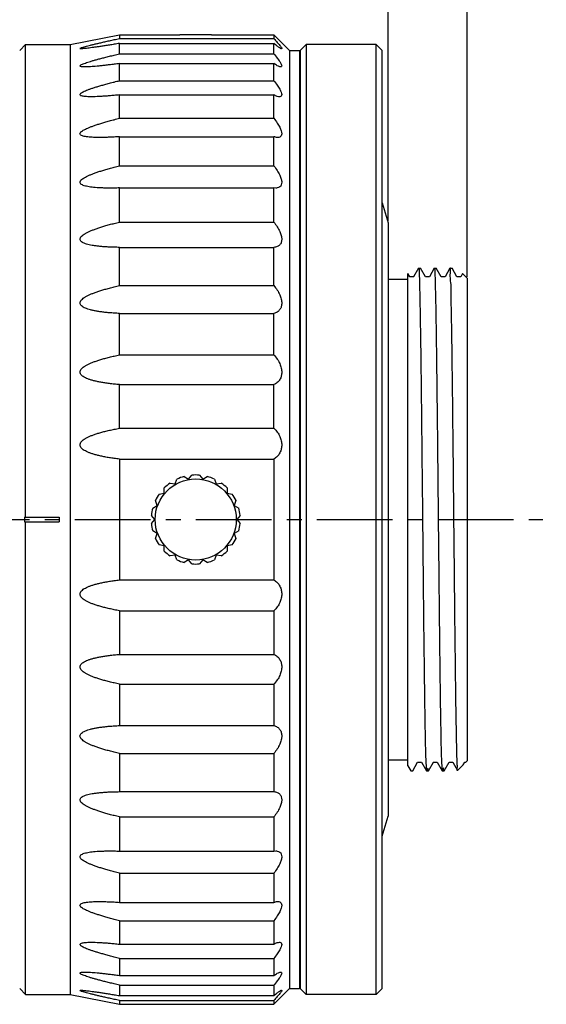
# Model space of a CAD drawing. Header units: millimetres. Extents: x 722 to 923, y -745 to -639.
# Tile 11 of 13: x 799 to 826, y -725 to -675. Entities that reach past the tile are written whole.
import ezdxf

# ---------------------------------------------------------------- set-up
doc = ezdxf.new("R2010")
doc.units = ezdxf.units.MM
doc.linetypes.add('CENTER', pattern=[2, 1.25, -0.25, 0.25, -0.25])
doc.layers.add('dim', color=84, linetype='Continuous', lineweight=9)
doc.styles.get("Standard").update_dxf_attribs({"font": 'txt.shx'})
doc.dimstyles.new('ISO-25', dxfattribs={"dimtxt": 2.5, "dimasz": 2.5, "dimexe": 1.25, "dimexo": 0.625, "dimtad": 1, "dimtxsty": 'Standard', "dimcen": 2.5, "dimadec": 0, "dimazin": 0, "dimtfac": 1, "dimtmove": 0, "dimatfit": 3, "dimfxl": 1, "dimarcsym": 0})

# ---------------------------------------------------------------- blocks, each defined once
blk = doc.blocks.new('*D6')
at = {"layer": 'Defpoints', "color": 0}
for p in [(817.754, -652.705), (734, -661.371), (817.754, -685.708)]:
    blk.add_point(p, dxfattribs=at)
at = {"layer": 'dim', "color": 0, "lineweight": -2}
for p, q in [((734, -660.871), (734, -652.205)), ((817.754, -685.208), (817.754, -652.205)), ((736, -652.705), (815.754, -652.705))]:
    blk.add_line(p, q, dxfattribs=at)
at = {"layer": 'dim', "color": 0}
for points in [[(736, -652.371), (736, -653.038), (734, -652.705)], [(815.754, -653.038), (815.754, -652.371), (817.754, -652.705)]]:
    blk.add_solid(points, dxfattribs=at)
at = {"layer": 'dim', "color": 0, "insert": (775.877, -650.921), "char_height": 2.5, "attachment_point": 5}
blk.add_mtext('{\\fRoboto|b0|i0|c0|p2;83.8}', dxfattribs=at)
blk = doc.blocks.new('*D7')
at = {"layer": 'Defpoints', "color": 0}
for p in [(821.754, -674.295), (817.754, -686.116), (821.754, -688.944)]:
    blk.add_point(p, dxfattribs=at)
at = {"layer": 'dim', "color": 0, "lineweight": -2}
for p, q in [((817.754, -685.616), (817.754, -673.795)), ((821.754, -688.444), (821.754, -673.795)), ((815.754, -674.295), (813.754, -674.295)), ((817.754, -674.295), (821.754, -674.295)), ((823.754, -674.295), (825.754, -674.295))]:
    blk.add_line(p, q, dxfattribs=at)
at = {"layer": 'dim', "color": 0}
for points in [[(815.754, -674.628), (815.754, -673.962), (817.754, -674.295)], [(823.754, -673.962), (823.754, -674.628), (821.754, -674.295)]]:
    blk.add_solid(points, dxfattribs=at)
at = {"layer": 'dim', "color": 0, "insert": (819.754, -672.545), "char_height": 2.5, "attachment_point": 5}
blk.add_mtext('4', dxfattribs=at)

msp = doc.modelspace()

# ---------------------------------------------------------------- linework, layer by layer
for p, q in [((801.677, -676.707), (804.177, -676.207)), ((804.177, -676.207), (804.177, -676.398)), ((804.177, -676.207), (807.227, -676.207)), ((808.827, -676.207), (811.977, -676.207)), ((811.977, -676.207), (812.777, -677.007)), ((811.977, -676.207), (811.977, -676.398)), ((799.127, -677.007), (799.427, -676.707)), ((799.427, -676.707), (801.677, -676.707)), ((799.427, -700.587), (799.427, -676.707)), ((801.677, -676.707), (801.677, -724.707)), ((804.177, -676.398), (811.977, -676.398)), ((804.177, -677.174), (804.177, -676.645)), ((804.177, -676.645), (811.977, -676.645)), ((811.977, -677.174), (811.977, -676.645)), ((813.314, -677.007), (813.614, -676.707)), ((813.614, -676.707), (813.614, -724.707)), ((817.154, -676.707), (813.614, -676.707)), ((817.454, -677.007), (817.154, -676.707)), ((817.154, -724.707), (817.154, -676.707)), ((804.177, -677.174), (811.977, -677.174)), ((812.777, -677.007), (812.777, -724.407)), ((812.777, -677.007), (813.277, -677.007)), ((813.277, -677.007), (813.277, -724.407)), ((813.314, -677.007), (813.314, -724.407)), ((817.454, -724.407), (817.454, -677.007)), ((804.177, -678.53), (804.177, -677.663)), ((804.177, -677.663), (811.977, -677.663)), ((811.977, -678.53), (811.977, -677.663)), ((804.177, -678.53), (811.977, -678.53)), ((813.314, -678.807), (813.277, -678.807)), ((804.177, -680.432), (804.177, -679.248)), ((804.177, -679.248), (811.977, -679.248)), ((811.977, -680.432), (811.977, -679.248)), ((804.177, -680.432), (811.977, -680.432)), ((804.177, -682.834), (804.177, -681.361)), ((804.177, -681.361), (811.977, -681.361)), ((811.977, -682.834), (811.977, -681.361)), ((804.177, -682.834), (811.977, -682.834)), ((804.177, -685.675), (804.177, -683.951)), ((804.177, -683.951), (811.977, -683.951)), ((811.977, -685.675), (811.977, -683.951)), ((812.075, -683.959), (811.977, -683.951)), ((817.454, -684.707), (817.754, -685.707)), ((804.177, -685.675), (811.977, -685.675)), ((817.754, -685.708), (817.754, -715.707)), ((804.177, -688.886), (804.177, -686.954)), ((804.177, -686.954), (811.977, -686.954)), ((811.977, -688.886), (811.977, -686.954)), ((819.295, -688.009), (819.047, -688.439)), ((819.295, -688.009), (819.297, -688.007)), ((819.297, -688.007), (819.396, -688.007)), ((819.398, -688.009), (819.396, -688.007)), ((819.646, -688.439), (819.398, -688.009)), ((820.088, -688.009), (819.84, -688.439)), ((820.088, -688.009), (820.091, -688.007)), ((820.091, -688.007), (820.19, -688.007)), ((820.192, -688.009), (820.19, -688.007)), ((820.44, -688.439), (820.192, -688.009)), ((820.882, -688.009), (820.634, -688.439)), ((820.884, -688.007), (820.882, -688.009)), ((820.884, -688.007), (820.984, -688.007)), ((820.984, -688.007), (820.986, -688.009)), ((821.234, -688.439), (820.986, -688.009)), ((817.754, -688.557), (818.754, -688.557)), ((818.853, -688.439), (818.754, -688.269)), ((818.754, -713.157), (818.754, -688.269)), ((819.049, -688.437), (818.85, -688.437)), ((819.843, -688.437), (819.644, -688.437)), ((820.636, -688.437), (820.438, -688.437)), ((821.43, -688.437), (821.232, -688.437)), ((821.522, -688.277), (821.428, -688.439)), ((821.522, -688.277), (821.523, -688.276)), ((821.754, -688.507), (821.523, -688.276)), ((821.754, -688.507), (821.754, -712.907)), ((804.177, -688.886), (811.977, -688.886)), ((804.177, -692.389), (804.177, -690.295)), ((804.177, -690.295), (811.977, -690.295)), ((811.977, -692.389), (811.977, -690.295)), ((804.177, -692.389), (811.977, -692.389)), ((804.177, -696.096), (804.177, -693.892)), ((804.177, -693.892), (811.977, -693.892)), ((811.977, -696.096), (811.977, -693.892)), ((804.177, -696.096), (811.977, -696.096)), ((804.177, -697.657), (804.177, -703.758)), ((804.177, -697.657), (811.977, -697.657)), ((811.977, -697.657), (811.977, -703.758)), ((807.44, -698.535), (807.667, -698.666)), ((807.667, -698.666), (807.834, -698.466)), ((808.219, -698.466), (808.387, -698.666)), ((808.387, -698.666), (808.613, -698.535)), ((806.438, -699.375), (806.438, -699.114)), ((806.733, -698.867), (806.99, -698.912)), ((806.99, -698.912), (807.079, -698.667)), ((808.974, -698.667), (809.063, -698.912)), ((809.063, -698.912), (809.32, -698.867)), ((809.615, -699.114), (809.615, -699.375)), ((806.181, -699.42), (806.438, -699.375)), ((809.615, -699.375), (809.872, -699.42)), ((805.852, -700.129), (806.078, -699.998)), ((806.078, -699.998), (805.989, -699.753)), ((810.064, -699.753), (809.975, -699.998)), ((809.975, -699.998), (810.201, -700.129)), ((799.377, -700.587), (801.127, -700.587)), ((801.127, -700.587), (801.127, -700.827)), ((805.953, -700.707), (805.785, -700.507)), ((810.268, -700.507), (810.1, -700.707)), ((799.377, -700.827), (801.127, -700.827)), ((799.427, -724.707), (799.427, -700.827)), ((805.785, -700.907), (805.953, -700.707)), ((810.1, -700.707), (810.268, -700.907)), ((806.078, -701.417), (805.852, -701.286)), ((805.989, -701.662), (806.078, -701.417)), ((810.201, -701.286), (809.975, -701.417)), ((809.975, -701.417), (810.064, -701.662)), ((806.438, -702.04), (806.181, -701.995)), ((806.438, -702.301), (806.438, -702.04)), ((809.872, -701.995), (809.615, -702.04)), ((809.615, -702.04), (809.615, -702.301)), ((806.99, -702.503), (806.733, -702.548)), ((807.079, -702.748), (806.99, -702.503)), ((809.063, -702.503), (808.974, -702.748)), ((809.32, -702.548), (809.063, -702.503)), ((807.667, -702.749), (807.44, -702.88)), ((807.834, -702.949), (807.667, -702.749)), ((808.387, -702.749), (808.219, -702.949)), ((808.613, -702.88), (808.387, -702.749)), ((804.177, -703.758), (811.977, -703.758)), ((804.177, -705.319), (804.177, -707.523)), ((804.177, -705.319), (811.977, -705.319)), ((811.977, -705.319), (811.977, -707.523)), ((804.177, -707.523), (811.977, -707.523)), ((804.177, -709.026), (804.177, -711.12)), ((804.177, -709.026), (811.977, -709.026)), ((811.977, -709.026), (811.977, -711.12)), ((804.177, -711.12), (811.977, -711.12)), ((804.177, -712.529), (804.177, -714.461)), ((804.177, -712.529), (811.977, -712.529)), ((811.977, -712.529), (811.977, -714.461)), ((817.754, -712.857), (818.754, -712.857)), ((819.001, -713.406), (819.249, -712.976)), ((819.247, -712.978), (819.446, -712.978)), ((819.443, -712.976), (819.692, -713.406)), ((819.795, -713.406), (820.043, -712.976)), ((820.041, -712.978), (820.239, -712.978)), ((820.237, -712.976), (820.485, -713.406)), ((820.589, -713.406), (820.837, -712.976)), ((820.835, -712.978), (821.033, -712.978)), ((821.031, -712.976), (821.27, -713.39)), ((821.558, -713.102), (821.631, -712.976)), ((821.628, -712.978), (821.684, -712.978)), ((821.754, -712.907), (821.684, -712.978)), ((818.754, -713.157), (818.898, -713.406)), ((818.898, -713.406), (818.9, -713.407)), ((818.9, -713.407), (818.999, -713.407)), ((818.999, -713.407), (819.001, -713.406)), ((819.692, -713.406), (819.694, -713.407)), ((819.694, -713.407), (819.793, -713.407)), ((819.795, -713.406), (819.793, -713.407)), ((820.485, -713.406), (820.487, -713.407)), ((820.487, -713.407), (820.587, -713.407)), ((820.589, -713.406), (820.587, -713.407)), ((821.27, -713.39), (821.271, -713.39)), ((821.553, -713.109), (821.271, -713.39)), ((821.558, -713.102), (821.553, -713.109)), ((804.177, -714.461), (811.977, -714.461)), ((804.177, -715.74), (804.177, -717.464)), ((804.177, -715.74), (811.977, -715.74)), ((811.977, -715.74), (811.977, -717.464)), ((817.454, -716.707), (817.754, -715.707)), ((804.177, -717.464), (811.977, -717.464)), ((811.977, -717.464), (812.075, -717.456)), ((804.177, -718.581), (804.177, -720.054)), ((804.177, -718.581), (811.977, -718.581)), ((811.977, -718.581), (811.977, -720.054)), ((804.177, -720.054), (811.977, -720.054)), ((804.177, -720.983), (804.177, -722.167)), ((804.177, -720.983), (811.977, -720.983)), ((811.977, -720.983), (811.977, -722.167)), ((804.177, -722.167), (811.977, -722.167)), ((804.177, -722.885), (804.177, -723.752)), ((804.177, -722.885), (811.977, -722.885)), ((811.977, -722.885), (811.977, -723.752)), ((813.314, -722.607), (813.277, -722.607)), ((804.177, -723.752), (811.977, -723.752)), ((799.127, -724.407), (799.427, -724.707)), ((804.177, -724.24), (804.177, -724.77)), ((804.177, -724.24), (811.977, -724.24)), ((811.977, -724.24), (811.977, -724.77)), ((811.977, -725.207), (812.777, -724.407)), ((812.777, -724.407), (813.277, -724.407)), ((813.314, -724.407), (813.614, -724.707)), ((817.454, -724.407), (817.154, -724.707)), ((799.427, -724.707), (801.677, -724.707)), ((801.677, -724.707), (804.177, -725.207)), ((804.177, -724.77), (811.977, -724.77)), ((817.154, -724.707), (813.614, -724.707)), ((804.177, -725.017), (804.177, -725.207)), ((804.177, -725.017), (811.977, -725.017)), ((804.177, -725.207), (807.227, -725.207)), ((808.827, -725.207), (811.977, -725.207)), ((811.977, -725.017), (811.977, -725.207))]:
    msp.add_line(p, q)
at = {"color": 7, "linetype": 'CENTER', "ltscale": 3.058783}
msp.add_line((728.512, -700.707), (825.581, -700.707), dxfattribs=at)
msp.add_circle((808.027, -700.707), 2.05)
for start, end in [(105.0997, 114.9003), (85.0997, 94.9003), (65.0997, 74.9003), (125.0997, 134.9003), (45.0997, 54.9003), (145.0997, 154.9003), (25.0997, 34.9003), (165.0997, 174.9003), (5.0997, 14.9003), (185.0997, 194.9003), (345.0997, 354.9003), (205.0997, 214.9003), (325.0997, 334.9003), (225.0997, 234.9003), (305.0997, 314.9003), (245.0997, 254.9003), (265.0997, 274.9003), (285.0997, 294.9003)]:
    msp.add_arc((808.027, -700.707), 2.25, start, end)
for points, knots in [([(808.827, -676.207), (808.814, -676.208), (808.763, -676.209), (808.654, -676.213), (808.482, -676.217), (808.267, -676.22), (808.027, -676.221), (807.787, -676.22), (807.571, -676.217), (807.4, -676.213), (807.29, -676.209), (807.239, -676.208), (807.227, -676.207)], [0, 0, 0, 0, 0.038597, 0.151813, 0.328564, 0.552231, 0.799531, 1.047541, 1.270765, 1.448053, 1.561584, 1.60028, 1.60028, 1.60028, 1.60028]), ([(802.241, -676.917), (802.227, -676.918), (802.208, -676.918), (802.165, -676.905), (802.214, -676.876), (802.261, -676.86), (802.349, -676.83), (802.452, -676.801), (802.576, -676.768), (802.715, -676.732), (802.871, -676.694), (803.043, -676.653), (803.232, -676.608), (803.44, -676.561), (803.667, -676.51), (803.915, -676.455), (804.087, -676.417), (804.177, -676.398)], [0, 0, 0, 0, 0.04416, 0.067233, 0.094525, 0.157943, 0.248157, 0.358513, 0.486145, 0.630074, 0.7902, 0.966976, 1.161151, 1.373709, 1.605875, 1.858998, 2.134624, 2.134624, 2.134624, 2.134624]), ([(804.177, -676.645), (804.087, -676.66), (803.915, -676.689), (803.667, -676.73), (803.44, -676.766), (803.233, -676.798), (803.043, -676.826), (802.871, -676.85), (802.716, -676.871), (802.576, -676.889), (802.454, -676.902), (802.349, -676.913), (802.28, -676.914), (802.246, -676.917), (802.241, -676.917)], [0, 0, 0, 0, 0.272999, 0.523379, 0.752694, 0.962297, 1.153408, 1.327001, 1.483808, 1.624247, 1.74817, 1.854532, 1.940383, 1.954999, 1.954999, 1.954999, 1.954999]), ([(811.977, -676.398), (812.036, -676.463), (812.136, -676.575), (812.274, -676.73), (812.328, -676.822), (812.394, -676.896), (812.368, -676.911), (812.363, -676.913)], [0, 0, 0, 0, 0.263725, 0.4612175, 0.5876622, 0.6479769, 0.6642382, 0.6642382, 0.6642382, 0.6642382]), ([(812.363, -676.913), (812.36, -676.914), (812.329, -676.921), (812.258, -676.856), (812.133, -676.781), (812.034, -676.694), (811.977, -676.645)], [0, 0, 0, 0, 0.0099572, 0.0922863, 0.2473211, 0.4743555, 0.4743555, 0.4743555, 0.4743555]), ([(802.432, -677.836), (802.402, -677.836), (802.343, -677.836), (802.264, -677.827), (802.206, -677.821), (802.166, -677.786), (802.207, -677.744), (802.261, -677.715), (802.348, -677.676), (802.452, -677.637), (802.576, -677.595), (802.715, -677.551), (802.871, -677.505), (803.043, -677.457), (803.232, -677.406), (803.44, -677.353), (803.667, -677.296), (803.914, -677.236), (804.087, -677.195), (804.177, -677.174)], [0, 0, 0, 0, 0.089946, 0.176036, 0.236661, 0.268224, 0.305721, 0.374928, 0.469152, 0.582621, 0.712831, 0.858985, 1.021076, 1.199616, 1.395386, 1.609392, 1.84287, 2.097173, 2.373848, 2.373848, 2.373848, 2.373848]), ([(811.977, -677.174), (812.037, -677.245), (812.142, -677.373), (812.272, -677.547), (812.344, -677.68), (812.388, -677.772), (812.363, -677.832), (812.335, -677.838), (812.326, -677.838)], [0, 0, 0, 0, 0.2786357, 0.4965475, 0.6479748, 0.7380965, 0.7878931, 0.8158327, 0.8158327, 0.8158327, 0.8158327]), ([(804.177, -677.663), (804.087, -677.675), (803.915, -677.699), (803.667, -677.73), (803.44, -677.758), (803.233, -677.781), (803.043, -677.799), (802.871, -677.815), (802.716, -677.826), (802.576, -677.833), (802.483, -677.836), (802.437, -677.836), (802.432, -677.836)], [0, 0, 0, 0, 0.271715, 0.520835, 0.748924, 0.957341, 1.147317, 1.319838, 1.475654, 1.615216, 1.738437, 1.75446, 1.75446, 1.75446, 1.75446]), ([(812.326, -677.838), (812.31, -677.838), (812.25, -677.821), (812.13, -677.766), (812.034, -677.702), (811.977, -677.663)], [0, 0, 0, 0, 0.0474674, 0.1853502, 0.3936183, 0.3936183, 0.3936183, 0.3936183]), ([(802.743, -679.343), (802.732, -679.343), (802.675, -679.343), (802.576, -679.341), (802.453, -679.334), (802.348, -679.322), (802.263, -679.303), (802.201, -679.282), (802.167, -679.232), (802.202, -679.179), (802.261, -679.137), (802.346, -679.088), (802.452, -679.04), (802.575, -678.991), (802.715, -678.94), (802.87, -678.888), (803.043, -678.834), (803.232, -678.778), (803.44, -678.719), (803.667, -678.658), (803.914, -678.595), (804.087, -678.552), (804.177, -678.53)], [0, 0, 0, 0, 0.032795, 0.172205, 0.295627, 0.402371, 0.490362, 0.55551, 0.597871, 0.646458, 0.722498, 0.82131, 0.938194, 1.071123, 1.219532, 1.383544, 1.563742, 1.760953, 1.976209, 2.210763, 2.465976, 2.743396, 2.743396, 2.743396, 2.743396]), ([(811.977, -678.53), (812.038, -678.605), (812.145, -678.744), (812.273, -678.939), (812.35, -679.099), (812.385, -679.218), (812.364, -679.32), (812.301, -679.341), (812.269, -679.344), (812.264, -679.344)], [0, 0, 0, 0, 0.2898709, 0.5255368, 0.7003788, 0.8190549, 0.8985367, 0.9789321, 0.9948057, 0.9948057, 0.9948057, 0.9948057]), ([(804.177, -679.248), (804.087, -679.257), (803.915, -679.275), (803.667, -679.297), (803.44, -679.314), (803.233, -679.328), (803.043, -679.337), (802.882, -679.342), (802.784, -679.343), (802.743, -679.343)], [0, 0, 0, 0, 0.270606, 0.518699, 0.745851, 0.953434, 1.142695, 1.314645, 1.437275, 1.437275, 1.437275, 1.437275]), ([(812.264, -679.344), (812.226, -679.345), (812.126, -679.319), (812.033, -679.278), (811.977, -679.248)], [0, 0, 0, 0, 0.1124367, 0.304432, 0.304432, 0.304432, 0.304432]), ([(803.167, -681.401), (803.124, -681.401), (803.023, -681.4), (802.871, -681.396), (802.715, -681.388), (802.576, -681.375), (802.453, -681.357), (802.347, -681.335), (802.261, -681.305), (802.197, -681.269), (802.167, -681.208), (802.199, -681.144), (802.26, -681.09), (802.345, -681.033), (802.451, -680.977), (802.575, -680.921), (802.714, -680.865), (802.87, -680.808), (803.042, -680.749), (803.232, -680.689), (803.44, -680.628), (803.667, -680.564), (803.914, -680.498), (804.087, -680.455), (804.177, -680.432)], [0, 0, 0, 0, 0.129387, 0.301326, 0.456997, 0.596997, 0.721499, 0.830106, 0.921376, 0.992732, 1.046107, 1.105397, 1.188478, 1.291959, 1.412215, 1.547735, 1.698216, 1.863919, 2.045513, 2.243873, 2.460064, 2.695357, 2.951124, 3.228917, 3.228917, 3.228917, 3.228917]), ([(811.977, -680.432), (812.039, -680.509), (812.148, -680.655), (812.276, -680.868), (812.353, -681.049), (812.384, -681.197), (812.366, -681.319), (812.282, -681.393), (812.213, -681.402), (812.179, -681.401)], [0, 0, 0, 0, 0.296795, 0.546542, 0.741886, 0.886594, 0.995261, 1.094369, 1.19677, 1.19677, 1.19677, 1.19677]), ([(804.177, -681.361), (804.087, -681.368), (803.915, -681.378), (803.667, -681.39), (803.44, -681.398), (803.276, -681.401), (803.187, -681.401), (803.167, -681.401)], [0, 0, 0, 0, 0.269784, 0.517185, 0.743786, 0.950974, 1.010632, 1.010632, 1.010632, 1.010632]), ([(812.179, -681.401), (812.17, -681.401), (812.101, -681.398), (812.034, -681.381), (811.977, -681.361)], [0, 0, 0, 0, 0.0257918, 0.2064626, 0.2064626, 0.2064626, 0.2064626]), ([(803.692, -683.959), (803.681, -683.959), (803.595, -683.959), (803.44, -683.957), (803.233, -683.951), (803.043, -683.94), (802.871, -683.926), (802.715, -683.907), (802.576, -683.885), (802.452, -683.857), (802.346, -683.825), (802.26, -683.784), (802.195, -683.735), (802.168, -683.664), (802.197, -683.591), (802.258, -683.526), (802.345, -683.463), (802.451, -683.401), (802.574, -683.339), (802.714, -683.279), (802.87, -683.218), (803.042, -683.156), (803.232, -683.094), (803.439, -683.03), (803.666, -682.965), (803.914, -682.899), (804.087, -682.856), (804.177, -682.834)], [0, 0, 0, 0, 0.031749, 0.258241, 0.465513, 0.654855, 0.827346, 0.983879, 1.125145, 1.251482, 1.3628, 1.458287, 1.536609, 1.600299, 1.669269, 1.75894, 1.866734, 1.990006, 2.127751, 2.279926, 2.446936, 2.629534, 2.828645, 3.045368, 3.280994, 3.536907, 3.814666, 3.814666, 3.814666, 3.814666]), ([(811.977, -682.834), (812.04, -682.911), (812.15, -683.061), (812.278, -683.285), (812.355, -683.484), (812.384, -683.655), (812.365, -683.799), (812.284, -683.912), (812.173, -683.954), (812.101, -683.959), (812.075, -683.959)], [0, 0, 0, 0, 0.299044, 0.558509, 0.770535, 0.937928, 1.073631, 1.196768, 1.334172, 1.412944, 1.412944, 1.412944, 1.412944]), ([(804.177, -683.951), (804.087, -683.954), (803.925, -683.958), (803.764, -683.959), (803.692, -683.959)], [0, 0, 0, 0, 0.2693322, 0.4847004, 0.4847004, 0.4847004, 0.4847004]), ([(804.177, -686.954), (804.087, -686.953), (803.915, -686.95), (803.667, -686.941), (803.44, -686.929), (803.232, -686.912), (803.043, -686.892), (802.871, -686.868), (802.715, -686.841), (802.575, -686.809), (802.452, -686.772), (802.345, -686.73), (802.258, -686.68), (802.194, -686.619), (802.168, -686.54), (802.196, -686.459), (802.257, -686.386), (802.344, -686.316), (802.451, -686.25), (802.574, -686.185), (802.714, -686.121), (802.87, -686.058), (803.042, -685.995), (803.232, -685.932), (803.439, -685.868), (803.666, -685.804), (803.914, -685.738), (804.087, -685.696), (804.177, -685.675)], [0, 0, 0, 0, 0.269296, 0.516563, 0.743402, 0.951228, 1.141357, 1.314903, 1.472817, 1.615885, 1.744603, 1.859168, 1.959307, 2.044574, 2.117367, 2.194593, 2.289912, 2.401305, 2.526976, 2.666384, 2.819726, 2.98754, 3.170658, 3.370054, 3.586857, 3.822379, 4.078017, 4.355336, 4.355336, 4.355336, 4.355336]), ([(811.977, -685.675), (812.04, -685.75), (812.152, -685.901), (812.28, -686.13), (812.357, -686.343), (812.384, -686.533), (812.364, -686.699), (812.287, -686.838), (812.149, -686.931), (812.037, -686.951), (811.977, -686.954)], [0, 0, 0, 0, 0.296502, 0.560886, 0.785147, 0.971239, 1.130901, 1.279094, 1.433465, 1.613655, 1.613655, 1.613655, 1.613655]), ([(819.317, -688.169), (819.329, -688.326), (819.339, -688.737), (819.36, -689.496), (819.378, -690.534), (819.398, -691.823), (819.417, -693.33), (819.437, -695.014), (819.456, -696.834), (819.476, -698.748), (819.489, -700.049), (819.495, -700.707)], [0, 0, 0, 0, 0.471568, 1.232545, 2.278608, 3.585169, 5.102891, 6.798514, 8.637137, 10.563909, 12.540034, 12.540034, 12.540034, 12.540034]), ([(820.11, -688.16), (820.122, -688.311), (820.132, -688.715), (820.154, -689.469), (820.172, -690.507), (820.191, -691.798), (820.211, -693.301), (820.23, -694.982), (820.25, -696.809), (820.269, -698.735), (820.282, -700.046), (820.289, -700.707)], [0, 0, 0, 0, 0.455882, 1.211679, 2.261072, 3.570381, 5.086286, 6.769922, 8.614991, 10.565642, 12.549081, 12.549081, 12.549081, 12.549081]), ([(821.254, -713.12), (821.245, -712.922), (821.23, -712.422), (821.211, -711.527), (821.191, -710.35), (821.171, -708.922), (821.151, -707.279), (821.131, -705.464), (821.111, -703.526), (821.091, -701.514), (821.071, -699.481), (821.051, -697.48), (821.03, -695.563), (821.011, -693.778), (820.989, -692.183), (820.974, -690.784), (820.941, -689.716), (820.953, -688.756), (820.878, -688.469), (820.928, -687.956), (820.887, -688.009)], [0, 0, 0, 0, 0.594919, 1.497932, 2.685578, 4.126914, 5.78438, 7.614768, 9.570335, 11.600031, 13.65103, 15.66983, 17.603698, 19.402151, 21.01829, 22.410002, 23.541009, 24.38182, 24.910602, 25.114233, 25.114233, 25.114233, 25.114233]), ([(804.177, -690.295), (804.087, -690.29), (803.915, -690.281), (803.667, -690.262), (803.44, -690.24), (803.232, -690.214), (803.043, -690.184), (802.87, -690.152), (802.715, -690.115), (802.575, -690.075), (802.451, -690.03), (802.344, -689.979), (802.257, -689.92), (802.194, -689.851), (802.168, -689.765), (802.195, -689.677), (802.257, -689.598), (802.344, -689.525), (802.45, -689.455), (802.574, -689.388), (802.714, -689.323), (802.87, -689.26), (803.042, -689.197), (803.232, -689.134), (803.439, -689.072), (803.666, -689.009), (803.914, -688.947), (804.087, -688.906), (804.177, -688.886)], [0, 0, 0, 0, 0.269681, 0.517519, 0.745121, 0.953915, 1.145235, 1.320228, 1.479898, 1.625112, 1.756501, 1.874501, 1.979244, 2.070834, 2.151174, 2.234948, 2.334623, 2.448629, 2.575888, 2.716255, 2.870135, 3.038179, 3.221287, 3.420476, 3.6369, 3.871891, 4.126857, 4.403374, 4.403374, 4.403374, 4.403374]), ([(811.977, -688.886), (812.041, -688.958), (812.154, -689.105), (812.282, -689.335), (812.358, -689.555), (812.384, -689.759), (812.363, -689.944), (812.288, -690.107), (812.155, -690.234), (812.039, -690.28), (811.977, -690.295)], [0, 0, 0, 0, 0.289299, 0.553596, 0.78522, 0.985529, 1.165375, 1.337284, 1.512408, 1.703541, 1.703541, 1.703541, 1.703541]), ([(804.177, -693.892), (804.087, -693.885), (803.914, -693.868), (803.667, -693.84), (803.44, -693.808), (803.232, -693.773), (803.043, -693.736), (802.87, -693.695), (802.714, -693.651), (802.574, -693.603), (802.451, -693.551), (802.344, -693.493), (802.256, -693.427), (802.193, -693.35), (802.169, -693.259), (802.194, -693.167), (802.256, -693.084), (802.343, -693.008), (802.45, -692.937), (802.574, -692.87), (802.714, -692.806), (802.87, -692.743), (803.042, -692.682), (803.232, -692.621), (803.439, -692.562), (803.666, -692.503), (803.914, -692.444), (804.087, -692.407), (804.177, -692.389)], [0, 0, 0, 0, 0.270446, 0.519217, 0.747922, 0.957997, 1.15079, 1.327474, 1.489091, 1.636574, 1.770656, 1.891939, 2.000823, 2.097672, 2.183754, 2.272165, 2.374662, 2.490114, 2.618026, 2.758571, 2.912312, 3.079993, 3.262562, 3.461069, 3.676691, 3.910772, 4.164734, 4.440161, 4.440161, 4.440161, 4.440161]), ([(811.977, -692.389), (812.041, -692.455), (812.156, -692.594), (812.283, -692.819), (812.359, -693.042), (812.384, -693.255), (812.362, -693.456), (812.288, -693.639), (812.158, -693.794), (812.04, -693.865), (811.977, -693.892)], [0, 0, 0, 0, 0.277816, 0.537022, 0.770897, 0.980569, 1.17628, 1.369138, 1.565923, 1.773097, 1.773097, 1.773097, 1.773097]), ([(804.177, -697.657), (804.087, -697.647), (803.914, -697.624), (803.667, -697.587), (803.44, -697.547), (803.232, -697.504), (803.042, -697.459), (802.87, -697.411), (802.714, -697.36), (802.574, -697.306), (802.45, -697.248), (802.343, -697.184), (802.256, -697.113), (802.193, -697.031), (802.169, -696.937), (802.194, -696.842), (802.256, -696.758), (802.343, -696.681), (802.45, -696.611), (802.574, -696.545), (802.714, -696.482), (802.87, -696.422), (803.042, -696.364), (803.232, -696.307), (803.439, -696.252), (803.666, -696.198), (803.914, -696.145), (804.087, -696.112), (804.177, -696.096)], [0, 0, 0, 0, 0.271513, 0.521485, 0.751522, 0.96306, 1.157459, 1.335907, 1.499471, 1.649124, 1.785661, 1.90978, 2.022006, 2.122735, 2.212582, 2.303581, 2.407222, 2.522854, 2.650436, 2.790361, 2.943302, 3.110056, 3.291606, 3.48902, 3.703489, 3.936368, 4.189088, 4.463242, 4.463242, 4.463242, 4.463242]), ([(811.977, -696.096), (812.042, -696.155), (812.157, -696.282), (812.284, -696.497), (812.36, -696.717), (812.385, -696.935), (812.361, -697.146), (812.287, -697.346), (812.159, -697.525), (812.041, -697.619), (811.977, -697.657)], [0, 0, 0, 0, 0.262707, 0.512035, 0.742974, 0.956915, 1.163758, 1.373847, 1.591124, 1.816978, 1.816978, 1.816978, 1.816978]), ([(799.377, -700.707), (799.377, -700.727), (799.377, -700.767), (799.377, -700.807), (799.377, -700.827)], [0, 0, 0, 0, 0.0599993, 0.1200005, 0.1200005, 0.1200005, 0.1200005]), ([(819.495, -700.707), (819.502, -701.369), (819.515, -702.682), (819.535, -704.613), (819.554, -706.446), (819.574, -708.13), (819.594, -709.631), (819.611, -710.92), (819.636, -711.952), (819.641, -712.708), (819.682, -713.15), (819.67, -713.36), (819.692, -713.405)], [0, 0, 0, 0, 1.984036, 3.93997, 5.793764, 7.481581, 8.993718, 10.299165, 11.344827, 12.097408, 12.55114, 12.700503, 12.700503, 12.700503, 12.700503]), ([(820.289, -700.707), (820.296, -701.367), (820.309, -702.67), (820.328, -704.584), (820.348, -706.402), (820.367, -708.084), (820.387, -709.591), (820.404, -710.886), (820.429, -711.924), (820.433, -712.689), (820.476, -713.14), (820.463, -713.358), (820.486, -713.405)], [0, 0, 0, 0, 1.978303, 3.910032, 5.741428, 7.43469, 8.954256, 10.265174, 11.315813, 12.075701, 12.543717, 12.700525, 12.700525, 12.700525, 12.700525]), ([(804.177, -705.319), (804.087, -705.302), (803.914, -705.27), (803.666, -705.217), (803.439, -705.163), (803.232, -705.108), (803.042, -705.051), (802.87, -704.993), (802.714, -704.933), (802.574, -704.87), (802.45, -704.804), (802.343, -704.734), (802.256, -704.658), (802.194, -704.573), (802.169, -704.478), (802.193, -704.384), (802.256, -704.302), (802.343, -704.231), (802.45, -704.167), (802.574, -704.109), (802.714, -704.055), (802.87, -704.004), (803.042, -703.956), (803.232, -703.911), (803.439, -703.868), (803.667, -703.828), (803.914, -703.79), (804.087, -703.768), (804.177, -703.758)], [0, 0, 0, 0, 0.27411, 0.52679, 0.759632, 0.974067, 1.17145, 1.352969, 1.519696, 1.67261, 1.812509, 1.940066, 2.055686, 2.159301, 2.250364, 2.340155, 2.440912, 2.55315, 2.677291, 2.813854, 2.963532, 3.127122, 3.305599, 3.500029, 3.711601, 3.941674, 4.191685, 4.463242, 4.463242, 4.463242, 4.463242]), ([(811.977, -703.758), (812.041, -703.796), (812.159, -703.889), (812.287, -704.069), (812.361, -704.269), (812.385, -704.48), (812.36, -704.697), (812.284, -704.918), (812.157, -705.133), (812.042, -705.26), (811.977, -705.319)], [0, 0, 0, 0, 0.225826, 0.443067, 0.653126, 0.860019, 1.073903, 1.30487, 1.554238, 1.816979, 1.816979, 1.816979, 1.816979]), ([(804.177, -709.026), (804.087, -709.008), (803.914, -708.971), (803.666, -708.912), (803.439, -708.853), (803.232, -708.794), (803.042, -708.733), (802.87, -708.672), (802.714, -708.609), (802.574, -708.545), (802.45, -708.478), (802.343, -708.407), (802.256, -708.331), (802.194, -708.248), (802.169, -708.156), (802.193, -708.065), (802.256, -707.988), (802.343, -707.922), (802.45, -707.864), (802.574, -707.812), (802.714, -707.764), (802.87, -707.72), (803.042, -707.679), (803.232, -707.641), (803.44, -707.607), (803.667, -707.575), (803.914, -707.546), (804.087, -707.53), (804.177, -707.523)], [0, 0, 0, 0, 0.275383, 0.529305, 0.763349, 0.978937, 1.177412, 1.35995, 1.527603, 1.681318, 1.821837, 1.949725, 2.065167, 2.167642, 2.256122, 2.342153, 2.439025, 2.547917, 2.669221, 2.803326, 2.950833, 3.112477, 3.28919, 3.482013, 3.69212, 3.920862, 4.169672, 4.440161, 4.440161, 4.440161, 4.440161]), ([(811.977, -707.523), (812.04, -707.549), (812.158, -707.621), (812.288, -707.776), (812.362, -707.959), (812.384, -708.159), (812.359, -708.373), (812.283, -708.596), (812.156, -708.821), (812.041, -708.96), (811.977, -709.026)], [0, 0, 0, 0, 0.207148, 0.4039, 0.596729, 0.792485, 1.002099, 1.235999, 1.495245, 1.773097, 1.773097, 1.773097, 1.773097]), ([(804.177, -712.529), (804.087, -712.508), (803.914, -712.468), (803.666, -712.406), (803.439, -712.343), (803.232, -712.281), (803.042, -712.218), (802.87, -712.155), (802.714, -712.092), (802.574, -712.027), (802.45, -711.96), (802.344, -711.89), (802.257, -711.817), (802.195, -711.738), (802.168, -711.65), (802.193, -711.564), (802.257, -711.495), (802.344, -711.436), (802.451, -711.385), (802.575, -711.34), (802.714, -711.299), (802.87, -711.263), (803.043, -711.23), (803.232, -711.201), (803.44, -711.175), (803.667, -711.153), (803.914, -711.134), (804.087, -711.124), (804.177, -711.12)], [0, 0, 0, 0, 0.276473, 0.531398, 0.766352, 0.982742, 1.181899, 1.364976, 1.532993, 1.686846, 1.827188, 1.954425, 2.068425, 2.168086, 2.251934, 2.332225, 2.423831, 2.528578, 2.646595, 2.778006, 2.923243, 3.082937, 3.257959, 3.449309, 3.658135, 3.885773, 4.13365, 4.403374, 4.403374, 4.403374, 4.403374]), ([(811.977, -711.12), (812.039, -711.135), (812.155, -711.181), (812.288, -711.308), (812.363, -711.471), (812.384, -711.656), (812.358, -711.859), (812.282, -712.08), (812.154, -712.31), (812.041, -712.457), (811.977, -712.529)], [0, 0, 0, 0, 0.19111, 0.366206, 0.538087, 0.717972, 0.918223, 1.14987, 1.414206, 1.703542, 1.703542, 1.703542, 1.703542]), ([(820.587, -713.407), (820.587, -713.407), (820.534, -713.421), (820.57, -713.3), (820.566, -713.245)], [0, 0, 0, 0, 0.0002238, 0.1635767, 0.1635767, 0.1635767, 0.1635767]), ([(804.177, -715.74), (804.087, -715.719), (803.914, -715.676), (803.666, -715.611), (803.439, -715.547), (803.232, -715.483), (803.042, -715.42), (802.87, -715.357), (802.714, -715.293), (802.574, -715.23), (802.451, -715.165), (802.344, -715.099), (802.258, -715.029), (802.196, -714.956), (802.168, -714.875), (802.194, -714.796), (802.258, -714.735), (802.345, -714.685), (802.451, -714.643), (802.575, -714.606), (802.715, -714.574), (802.87, -714.546), (803.043, -714.523), (803.232, -714.503), (803.44, -714.486), (803.667, -714.473), (803.915, -714.465), (804.087, -714.462), (804.177, -714.461)], [0, 0, 0, 0, 0.277275, 0.532872, 0.768357, 0.985126, 1.184491, 1.367577, 1.535365, 1.688681, 1.828065, 1.953717, 2.065108, 2.160424, 2.237728, 2.310474, 2.395747, 2.495883, 2.610462, 2.739199, 2.882289, 3.040227, 3.213801, 3.403959, 3.611817, 3.838691, 4.085996, 4.355336, 4.355336, 4.355336, 4.355336]), ([(811.977, -714.461), (812.037, -714.464), (812.149, -714.483), (812.287, -714.577), (812.364, -714.716), (812.384, -714.882), (812.357, -715.072), (812.28, -715.284), (812.153, -715.514), (812.04, -715.664), (811.977, -715.74)], [0, 0, 0, 0, 0.180168, 0.334517, 0.482686, 0.642379, 0.828415, 1.052694, 1.317117, 1.613656, 1.613656, 1.613656, 1.613656]), ([(804.177, -718.581), (804.087, -718.559), (803.914, -718.516), (803.667, -718.449), (803.44, -718.385), (803.232, -718.321), (803.042, -718.259), (802.87, -718.197), (802.714, -718.136), (802.575, -718.076), (802.451, -718.014), (802.345, -717.952), (802.259, -717.889), (802.197, -717.824), (802.168, -717.751), (802.195, -717.68), (802.259, -717.631), (802.346, -717.59), (802.452, -717.557), (802.575, -717.53), (802.715, -717.507), (802.871, -717.489), (803.043, -717.475), (803.232, -717.464), (803.44, -717.458), (803.595, -717.456), (803.681, -717.456), (803.692, -717.456)], [0, 0, 0, 0, 0.277714, 0.533586, 0.769176, 0.985864, 1.184945, 1.367512, 1.534495, 1.686646, 1.82437, 1.947625, 2.055424, 2.145103, 2.214156, 2.2778, 2.356113, 2.451591, 2.562919, 2.689273, 2.830559, 2.987115, 3.159633, 3.349003, 3.556307, 3.782835, 3.814665, 3.814665, 3.814665, 3.814665]), ([(803.692, -717.456), (803.764, -717.456), (803.925, -717.457), (804.087, -717.461), (804.177, -717.464)], [0, 0, 0, 0, 0.2153256, 0.484701, 0.484701, 0.484701, 0.484701]), ([(812.075, -717.456), (812.101, -717.456), (812.173, -717.461), (812.284, -717.503), (812.365, -717.615), (812.384, -717.76), (812.355, -717.931), (812.278, -718.13), (812.15, -718.354), (812.04, -718.504), (811.977, -718.581)], [0, 0, 0, 0, 0.078752, 0.216138, 0.339255, 0.474984, 0.642323, 0.854363, 1.113863, 1.412944, 1.412944, 1.412944, 1.412944]), ([(804.177, -720.983), (804.087, -720.96), (803.914, -720.917), (803.667, -720.851), (803.44, -720.787), (803.232, -720.726), (803.043, -720.666), (802.87, -720.607), (802.715, -720.55), (802.575, -720.494), (802.452, -720.438), (802.346, -720.382), (802.26, -720.325), (802.199, -720.271), (802.167, -720.207), (802.197, -720.146), (802.261, -720.11), (802.346, -720.08), (802.452, -720.057), (802.576, -720.04), (802.715, -720.027), (802.871, -720.019), (803.023, -720.014), (803.124, -720.014), (803.167, -720.014)], [0, 0, 0, 0, 0.277748, 0.533475, 0.768732, 0.984889, 1.183218, 1.364782, 1.53046, 1.680917, 1.816418, 1.936661, 2.040153, 2.123257, 2.182637, 2.235961, 2.307292, 2.398546, 2.507158, 2.631675, 2.771694, 2.927388, 3.099353, 3.228918, 3.228918, 3.228918, 3.228918]), ([(803.167, -720.014), (803.187, -720.014), (803.276, -720.014), (803.44, -720.017), (803.667, -720.024), (803.915, -720.037), (804.087, -720.047), (804.177, -720.054)], [0, 0, 0, 0, 0.059509, 0.266728, 0.493364, 0.740804, 1.010631, 1.010631, 1.010631, 1.010631]), ([(812.179, -720.014), (812.213, -720.013), (812.282, -720.022), (812.366, -720.096), (812.384, -720.218), (812.353, -720.365), (812.276, -720.547), (812.148, -720.759), (812.039, -720.906), (811.977, -720.983)], [0, 0, 0, 0, 0.102368, 0.201464, 0.310149, 0.454807, 0.650159, 0.899938, 1.19677, 1.19677, 1.19677, 1.19677]), ([(811.977, -720.054), (812.034, -720.034), (812.101, -720.017), (812.17, -720.014), (812.179, -720.014)], [0, 0, 0, 0, 0.1806509, 0.2064635, 0.2064635, 0.2064635, 0.2064635]), ([(804.177, -722.885), (804.087, -722.863), (803.914, -722.82), (803.667, -722.756), (803.44, -722.696), (803.232, -722.637), (803.043, -722.581), (802.871, -722.527), (802.715, -722.475), (802.575, -722.424), (802.452, -722.375), (802.347, -722.327), (802.261, -722.278), (802.202, -722.236), (802.167, -722.183), (802.2, -722.133), (802.263, -722.112), (802.347, -722.093), (802.453, -722.081), (802.576, -722.074), (802.675, -722.072), (802.732, -722.072), (802.743, -722.072)], [0, 0, 0, 0, 0.277375, 0.532548, 0.767066, 0.982289, 1.179469, 1.359638, 1.523625, 1.672013, 1.804924, 1.9218, 2.020628, 2.096707, 2.145394, 2.187692, 2.252798, 2.340765, 2.447513, 2.570947, 2.710375, 2.743397, 2.743397, 2.743397, 2.743397]), ([(802.743, -722.072), (802.784, -722.072), (802.882, -722.073), (803.043, -722.078), (803.233, -722.087), (803.44, -722.1), (803.667, -722.118), (803.915, -722.14), (804.087, -722.158), (804.177, -722.167)], [0, 0, 0, 0, 0.122425, 0.294401, 0.483691, 0.691306, 0.918493, 1.166624, 1.437274, 1.437274, 1.437274, 1.437274]), ([(811.977, -722.167), (812.033, -722.137), (812.126, -722.096), (812.226, -722.07), (812.264, -722.071)], [0, 0, 0, 0, 0.1919745, 0.3044312, 0.3044312, 0.3044312, 0.3044312]), ([(812.264, -722.071), (812.269, -722.071), (812.301, -722.074), (812.364, -722.095), (812.385, -722.196), (812.35, -722.316), (812.273, -722.476), (812.145, -722.671), (812.038, -722.81), (811.977, -722.885)], [0, 0, 0, 0, 0.0158432, 0.0962373, 0.17573, 0.2943603, 0.4692058, 0.7049, 0.9948057, 0.9948057, 0.9948057, 0.9948057]), ([(804.177, -724.24), (804.087, -724.22), (803.915, -724.179), (803.667, -724.119), (803.44, -724.062), (803.232, -724.009), (803.043, -723.958), (802.871, -723.91), (802.715, -723.864), (802.576, -723.82), (802.453, -723.778), (802.348, -723.739), (802.262, -723.7), (802.207, -723.671), (802.166, -723.629), (802.206, -723.594), (802.264, -723.588), (802.343, -723.579), (802.402, -723.579), (802.432, -723.579)], [0, 0, 0, 0, 0.27663, 0.530893, 0.764335, 0.978308, 1.174048, 1.35256, 1.514627, 1.66076, 1.790955, 1.904419, 1.998667, 2.067927, 2.105539, 2.137016, 2.197582, 2.283643, 2.37384, 2.37384, 2.37384, 2.37384]), ([(802.432, -723.579), (802.437, -723.579), (802.483, -723.579), (802.576, -723.582), (802.715, -723.589), (802.871, -723.6), (803.043, -723.615), (803.233, -723.634), (803.44, -723.657), (803.667, -723.684), (803.915, -723.716), (804.087, -723.74), (804.177, -723.752)], [0, 0, 0, 0, 0.015773, 0.139006, 0.278585, 0.434423, 0.606971, 0.796975, 1.005424, 1.233548, 1.482707, 1.754465, 1.754465, 1.754465, 1.754465]), ([(812.326, -723.577), (812.335, -723.577), (812.363, -723.583), (812.388, -723.643), (812.344, -723.735), (812.272, -723.867), (812.142, -724.042), (812.037, -724.17), (811.977, -724.24)], [0, 0, 0, 0, 0.0279168, 0.0777202, 0.1678014, 0.3192265, 0.5371622, 0.8158308, 0.8158308, 0.8158308, 0.8158308]), ([(811.977, -723.752), (812.034, -723.712), (812.13, -723.649), (812.25, -723.594), (812.31, -723.577), (812.326, -723.577)], [0, 0, 0, 0, 0.2082454, 0.3461193, 0.3936189, 0.3936189, 0.3936189, 0.3936189]), ([(804.177, -725.017), (804.087, -724.997), (803.915, -724.96), (803.667, -724.905), (803.44, -724.854), (803.233, -724.807), (803.043, -724.762), (802.871, -724.721), (802.715, -724.683), (802.576, -724.647), (802.453, -724.614), (802.349, -724.584), (802.261, -724.555), (802.214, -724.539), (802.165, -724.51), (802.208, -724.496), (802.227, -724.497), (802.241, -724.497)], [0, 0, 0, 0, 0.275582, 0.528665, 0.760795, 0.97332, 1.167465, 1.344215, 1.504318, 1.648228, 1.775845, 1.8862, 1.976442, 2.039927, 2.067356, 2.090302, 2.134616, 2.134616, 2.134616, 2.134616]), ([(802.241, -724.497), (802.246, -724.498), (802.279, -724.501), (802.348, -724.502), (802.453, -724.513), (802.576, -724.526), (802.715, -724.544), (802.871, -724.564), (803.043, -724.589), (803.233, -724.617), (803.44, -724.649), (803.667, -724.685), (803.915, -724.726), (804.087, -724.754), (804.177, -724.77)], [0, 0, 0, 0, 0.014394, 0.100212, 0.206574, 0.330509, 0.470966, 0.627794, 0.801414, 0.992554, 1.202189, 1.43154, 1.681958, 1.955001, 1.955001, 1.955001, 1.955001]), ([(811.977, -724.77), (812.034, -724.721), (812.133, -724.634), (812.258, -724.559), (812.329, -724.494), (812.36, -724.501), (812.363, -724.502)], [0, 0, 0, 0, 0.2270092, 0.382033, 0.4643761, 0.4743526, 0.4743526, 0.4743526, 0.4743526]), ([(812.363, -724.502), (812.368, -724.504), (812.394, -724.518), (812.328, -724.593), (812.274, -724.685), (812.136, -724.84), (812.036, -724.952), (811.977, -725.017)], [0, 0, 0, 0, 0.0162572, 0.0765367, 0.2029738, 0.4004855, 0.664241, 0.664241, 0.664241, 0.664241]), ([(807.227, -725.207), (807.239, -725.207), (807.29, -725.205), (807.399, -725.202), (807.571, -725.198), (807.787, -725.195), (808.026, -725.194), (808.266, -725.195), (808.482, -725.198), (808.653, -725.202), (808.763, -725.205), (808.814, -725.207), (808.827, -725.207)], [0, 0, 0, 0, 0.038597, 0.151813, 0.328564, 0.552231, 0.799531, 1.047541, 1.270765, 1.448053, 1.561584, 1.60028, 1.60028, 1.60028, 1.60028])]:
    msp.add_open_spline(points, degree=3, knots=knots)
for points in [[(819.297, -688.007), (819.351, -688.003), (819.313, -688.115), (819.317, -688.169)], [(820.091, -688.008), (820.138, -688.027), (820.106, -688.109), (820.11, -688.16)], [(799.377, -700.587), (799.377, -700.607), (799.377, -700.627), (799.377, -700.647)], [(799.377, -700.647), (799.377, -700.667), (799.377, -700.687), (799.377, -700.707)], [(821.62, -712.97), (821.621, -712.968), (821.622, -712.967), (821.623, -712.965)], [(819.793, -713.407), (819.742, -713.392), (819.777, -713.302), (819.773, -713.25)], [(821.254, -713.12), (821.257, -713.205), (821.191, -713.427), (821.261, -713.377)]]:
    msp.add_open_spline(points, degree=3)

# ---------------------------------------------------------------- dimensions: what is measured, and where the dimension line sits
at = {"layer": 'dim', "color": 7}
dim = msp.add_linear_dim(base=(817.754, -652.705), p1=(734, -661.371), p2=(817.754, -685.708), text='{\\fRoboto|b0|i0|c0|p2;83.8}', dimstyle='ISO-25', override={"dimasz": 2, "dimexe": 0.49975, "dimexo": 0.49975, "dimgap": 0.49975, "dimdec": 1, "dimzin": 0, "dimtxsty": 'Standard'}, dxfattribs=at)
dim.commit()
dim.dimension.update_dxf_attribs({"geometry": '*D6', "text_midpoint": (775.877, -650.921)})
dim = msp.add_linear_dim(base=(821.754, -674.295), p1=(817.754, -686.116), p2=(821.754, -688.944), dimstyle='ISO-25', override={"dimasz": 2, "dimexe": 0.49975, "dimexo": 0.49975, "dimgap": 0.49975}, dxfattribs=at)
dim.commit()
dim.dimension.update_dxf_attribs({"geometry": '*D7', "text_midpoint": (819.754, -672.545)})

doc.saveas('drawing.dxf')
